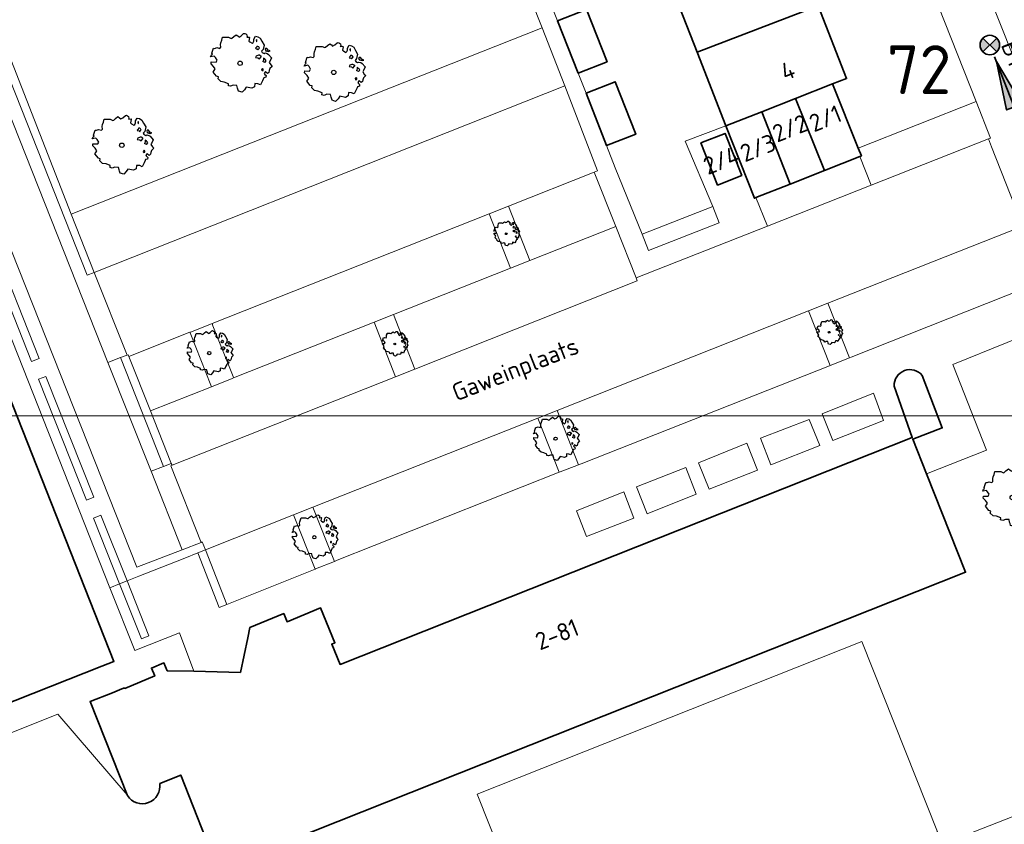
# Model space of a CAD drawing. Header units: metres. Extents: x 152391 to 157968, y 462336 to 467280.
# Tile 183 of 256: x 154786 to 154862, y 464513 to 464575. Entities that reach past the tile are written whole.
import ezdxf
from ezdxf.enums import TextEntityAlignment as Align

# ---------------------------------------------------------------- set-up
doc = ezdxf.new("R2010")
doc.units = ezdxf.units.M
doc.header["$LTSCALE"] = 0.75
doc.linetypes.add('RI-VWA_BETON', pattern=[19, 9, -5, 0, -5])
doc.layers.get('0').update_dxf_attribs({"lineweight": 25})
doc.layers.get('defpoints').update_dxf_attribs({"lineweight": 25})
for name, color, linetype, lineweight in [('B-GV-GR-BOOM-S', 252, 'Continuous', 25), ('B-WE-GR-BEPLANTING_CULTUUR_BODEMBEDEKKER-GV', 251, 'Continuous', 18), ('B-WE-GR-BEPLANTING_CULTUUR_VASTE PLANTENVAK-GV', 251, 'Continuous', 18), ('B-WE-GR-GROENVOORZIENING-GV', 251, 'Continuous', 18), ('B-WE-GR-HAAG-GV', 251, 'Continuous', 13), ('B-WE-OG-BEBOUWING-GV', 6, 'Continuous', 35), ('B-WE-OG-BEBOUWING-T18', 1, 'Continuous', 18), ('B-WE-OG-TERREIN_CULTUURSCHEIDING-GV', 251, 'Continuous', 18), ('B-WE-OG-TOPOGRAFIE-T18', 1, 'Continuous', 18), ('B-WE-VH-VERHARDING_BEDRIJFSVLOERPLAAT-GV', 251, 'Continuous', 18), ('B-WE-VH-VERHARDING_BETONSTRAATSTEEN-GV', 251, 'Continuous', 18), ('B-WE-VH-VERHARDING_TEGEL-GV', 251, 'Continuous', 18), ('N-OI-RI-T50', 130, 'Continuous', 50), ('N-OI-RI-VWA_STROOMRICHTING-S @ 0.75', 36, 'Continuous', 35), ('N-OI-RI-VWA_TRANSPORTLEIDING_BETON_250-G', 36, 'RI-VWA_BETON', 35)]:
    doc.layers.add(name, color=color, linetype=linetype, lineweight=lineweight)
doc.layers.add('N-OI-RI-VRIJVERVAL_HULPSTUK-S', color=210, linetype='Continuous', lineweight=35, plot=False)
doc.layers.add('X-XX-AL-TEKENBLAD_HULPLIJN-G', color=7, linetype='Continuous', lineweight=18, plot=False)
doc.styles.add('NLCS-ISO', font='isocpeur.ttf')
doc.styles.add('NLCS-ISO-M750-T18', font='NLCS-ISO.ttf', dxfattribs={"height": 1.35})
doc.styles.add('NLCS-ISO-M750-T50', font='NLCS-ISO.ttf', dxfattribs={"height": 3.75})

# ---------------------------------------------------------------- blocks, each defined once
blk = doc.blocks.new('*U150')
at = {"ltscale": 0.1}
blk.add_hatch(color=256, dxfattribs=at).paths.add_polyline_path([(-2.5, 0), (2.5, -0.83), (2.5, 0.83)])
at = {"ltscale": 0.1, "flags": 128}
blk.add_lwpolyline([(-2.5, 0), (2.5, -0.83), (2.5, 0.83)], close=True, dxfattribs=at)
at = {"ltscale": 0.1, "style": 'NLCS-ISO'}
for tag, p in [('BOBL', (-15.78, 0)), ('MAT', (-1, 0.5))]:
    blk.add_attdef(tag, text='', height=1.8, dxfattribs=at).set_placement(p, align=Align.BOTTOM_RIGHT)
for tag, p in [('DIA', (1, 0.5)), ('BOBR', (14.83, 0))]:
    blk.add_attdef(tag, text='', height=1.8, dxfattribs=at).set_placement(p, align=Align.BOTTOM_LEFT)
at = {"layer": 'defpoints', "ltscale": 0.1, "style": 'NLCS-ISO', "flags": 1}
blk.add_attdef('JVA', text='', height=1.8, dxfattribs=at).set_placement((0, -1), align=Align.TOP_CENTER)
blk = doc.blocks.new('SRI-HULP')
h = blk.add_hatch(color=256)
h.dxf.hatch_style = 1
h.paths.add_polyline_path([(-0.71, 0.71, 0.198912), (-1, 0, 0.198912), (-0.71, -0.71), (0, 0)])
h = blk.add_hatch(color=256)
h.dxf.hatch_style = 1
h.paths.add_polyline_path([(1, 0, 0.198912), (0.71, 0.71), (0, 0), (0.71, -0.71, 0.198912)])
for p, q in [((-0.71, 0.71), (0.71, -0.71)), ((-0.71, -0.71), (0.71, 0.71))]:
    blk.add_line(p, q)
blk.add_circle((0, 0), 1)
blk = doc.blocks.new('SGR-BOOM_0_10')
at = {"linetype": 'Continuous'}
for p, q in [((-0.591, 0.751), (-0.572, 0.843)), ((-0.572, 0.843), (-0.375, 0.843)), ((-0.375, 0.843), (-0.29, 0.806)), ((-0.29, 0.806), (-0.264, 0.815)), ((-0.264, 0.815), (-0.205, 0.871)), ((-0.205, 0.871), (-0.127, 0.926)), ((-0.127, 0.926), (-0.075, 0.889)), ((-0.075, 0.889), (-0.035, 0.852)), ((-0.035, 0.852), (0.037, 0.889)), ((0.037, 0.889), (0.115, 0.963)), ((0.115, 0.963), (0.148, 0.973)), ((0.148, 0.973), (0.187, 0.954)), ((0.187, 0.954), (0.22, 0.926)), ((0.226, 0.862), (0.213, 0.843)), ((0.213, 0.843), (0.298, 0.852)), ((0.22, 0.926), (0.226, 0.862)), ((0.305, 0.834), (0.285, 0.723)), ((0.298, 0.852), (0.305, 0.834)), ((0.442, 0.788), (0.501, 0.88)), ((0.449, 0.723), (0.442, 0.788)), ((0.501, 0.88), (0.573, 0.862)), ((0.547, 0.769), (0.521, 0.751)), ((0.54, 0.714), (0.547, 0.769)), ((0.573, 0.862), (0.652, 0.815)), ((0.652, 0.815), (0.704, 0.714)), ((-0.958, 0.206), (-0.932, 0.27)), ((-0.84, 0.233), (-0.958, 0.206)), ((-0.945, -0.016), (-0.938, 0.049)), ((-0.938, 0.049), (-0.781, 0.039)), ((-0.932, 0.27), (-0.899, 0.298)), ((-0.918, 0.326), (-0.86, 0.492)), ((-0.899, 0.298), (-0.918, 0.326)), ((-0.86, 0.492), (-0.82, 0.483)), ((-0.801, 0.187), (-0.84, 0.233)), ((-0.82, 0.483), (-0.755, 0.511)), ((-0.748, 0.104), (-0.801, 0.187)), ((-0.781, 0.039), (-0.748, 0.104)), ((-0.755, 0.511), (-0.663, 0.483)), ((-0.663, 0.483), (-0.631, 0.52)), ((-0.637, 0.612), (-0.624, 0.668)), ((-0.631, 0.52), (-0.637, 0.612)), ((-0.624, 0.668), (-0.591, 0.751)), ((0.285, 0.723), (0.318, 0.695)), ((0.318, 0.695), (0.39, 0.649)), ((0.39, 0.649), (0.423, 0.677)), ((0.423, 0.677), (0.449, 0.723)), ((0.527, 0.511), (0.501, 0.492)), ((0.501, 0.492), (0.521, 0.464)), ((0.521, 0.233), (0.501, 0.187)), ((0.501, 0.187), (0.58, 0.178)), ((0.521, 0.751), (0.534, 0.705)), ((0.521, 0.464), (0.553, 0.474)), ((0.593, 0.261), (0.521, 0.233)), ((0.547, 0.547), (0.527, 0.511)), ((0.534, 0.705), (0.54, 0.695)), ((0.58, 0.547), (0.547, 0.547)), ((0.553, 0.474), (0.58, 0.437)), ((0.606, 0.529), (0.58, 0.547)), ((0.58, 0.437), (0.606, 0.474)), ((0.58, 0.178), (0.625, 0.141)), ((0.625, 0.261), (0.593, 0.261)), ((0.632, 0.492), (0.606, 0.529)), ((0.606, 0.474), (0.632, 0.492)), ((0.684, 0.224), (0.625, 0.261)), ((0.625, 0.141), (0.678, 0.206)), ((0.678, 0.206), (0.697, 0.233)), ((0.743, 0.446), (0.691, 0.39)), ((0.691, 0.39), (0.717, 0.353)), ((0.704, 0.714), (0.776, 0.594)), ((0.717, 0.353), (0.776, 0.316)), ((0.756, 0.104), (0.737, 0.058)), ((0.806, 0.027), (0.737, 0.058)), ((0.776, 0.594), (0.743, 0.446)), ((0.763, 0.169), (0.756, 0.132)), ((0.756, 0.132), (0.756, 0.104)), ((0.802, 0.132), (0.763, 0.169)), ((0.776, 0.316), (0.809, 0.335)), ((0.828, 0.113), (0.802, 0.132)), ((0.806, 0.027), (0.848, 0.076)), ((0.828, 0.483), (0.809, 0.455)), ((0.809, 0.455), (0.822, 0.418)), ((0.809, 0.335), (0.881, 0.316)), ((0.822, 0.418), (0.861, 0.39)), ((0.867, 0.483), (0.828, 0.483)), ((0.848, 0.076), (0.828, 0.113)), ((0.861, 0.409), (0.92, 0.381)), ((0.861, 0.39), (0.867, 0.409)), ((0.913, 0.427), (0.867, 0.483)), ((0.881, 0.316), (0.92, 0.289)), ((0.972, 0.4), (0.913, 0.427)), ((0.92, 0.381), (0.972, 0.4)), ((0.92, 0.289), (1.018, 0.178)), ((0.966, 0.058), (0.939, 0.021)), ((0.939, 0.021), (0.992, -0.053)), ((1.018, 0.178), (0.966, 0.058)), ((-0.866, -0.099), (-0.945, -0.016)), ((-0.873, -0.284), (-0.84, -0.238)), ((-0.761, -0.423), (-0.873, -0.284)), ((-0.807, -0.182), (-0.866, -0.099)), ((-0.84, -0.238), (-0.807, -0.182)), ((-0.703, -0.441), (-0.761, -0.423)), ((-0.716, -0.506), (-0.703, -0.441)), ((-0.624, -0.589), (-0.716, -0.506)), ((-0.513, -0.608), (-0.624, -0.589)), ((-0.375, -0.663), (-0.513, -0.608)), ((-0.382, -0.728), (-0.375, -0.663)), ((-0.31, -0.746), (-0.382, -0.728)), ((-0.225, -0.709), (-0.31, -0.746)), ((-0.107, -0.718), (-0.225, -0.709)), ((-0.088, -0.802), (-0.107, -0.718)), ((0.475, -0.654), (0.468, -0.765)), ((0.58, -0.663), (0.475, -0.654)), ((0.665, -0.7), (0.58, -0.663)), ((0.724, -0.571), (0.665, -0.7)), ((0.724, -0.164), (0.697, -0.201)), ((0.697, -0.201), (0.704, -0.238)), ((0.71, -0.238), (0.75, -0.229)), ((0.75, -0.192), (0.724, -0.164)), ((0.763, -0.497), (0.724, -0.571)), ((0.75, -0.229), (0.75, -0.192)), ((0.769, -0.469), (0.763, -0.497)), ((0.835, -0.45), (0.769, -0.469)), ((0.822, -0.266), (0.782, -0.33)), ((0.782, -0.33), (0.802, -0.358)), ((0.802, -0.358), (0.841, -0.395)), ((0.887, -0.33), (0.822, -0.266)), ((0.841, -0.395), (0.835, -0.45)), ((0.933, -0.293), (0.887, -0.33)), ((0.946, -0.238), (0.933, -0.293)), ((0.966, -0.173), (0.946, -0.238)), ((1.038, -0.099), (0.966, -0.173)), ((0.992, -0.053), (1.038, -0.099)), ((-0.075, -0.839), (-0.088, -0.802)), ((-0.055, -0.903), (-0.075, -0.839)), ((0.063, -0.94), (-0.055, -0.903)), ((0.141, -0.857), (0.063, -0.94)), ((0.2, -0.774), (0.141, -0.857)), ((0.383, -0.811), (0.2, -0.774)), ((0.468, -0.765), (0.383, -0.811))]:
    blk.add_line(p, q, dxfattribs=at)
blk.add_circle((0, 0), 0.0711, dxfattribs=at)
blk = doc.blocks.new('SGR-BOOM_21_30')
at = {"linetype": 'Continuous'}
for p, q in [((-0.47, 1.45), (-0.365, 1.548)), ((-0.365, 1.548), (-0.226, 1.647)), ((-0.226, 1.647), (-0.133, 1.581)), ((-0.133, 1.581), (-0.063, 1.515)), ((-0.063, 1.515), (0.065, 1.581)), ((0.065, 1.581), (0.205, 1.712)), ((0.205, 1.712), (0.263, 1.729)), ((0.263, 1.729), (0.333, 1.696)), ((0.333, 1.696), (0.391, 1.647)), ((0.402, 1.532), (0.379, 1.499)), ((0.379, 1.499), (0.53, 1.515)), ((0.391, 1.647), (0.402, 1.532)), ((0.53, 1.515), (0.542, 1.483)), ((0.786, 1.4), (0.891, 1.565)), ((0.891, 1.565), (1.019, 1.532)), ((1.019, 1.532), (1.158, 1.45)), ((-1.633, 0.579), (-1.528, 0.875)), ((-1.528, 0.875), (-1.458, 0.858)), ((-1.458, 0.858), (-1.342, 0.908)), ((-1.342, 0.908), (-1.179, 0.858)), ((-1.179, 0.858), (-1.121, 0.924)), ((-1.133, 1.088), (-1.109, 1.187)), ((-1.121, 0.924), (-1.133, 1.088)), ((-1.109, 1.187), (-1.051, 1.335)), ((-1.051, 1.335), (-1.016, 1.499)), ((-1.016, 1.499), (-0.668, 1.499)), ((-0.668, 1.499), (-0.516, 1.433)), ((-0.516, 1.433), (-0.47, 1.45)), ((0.542, 1.483), (0.507, 1.285)), ((0.507, 1.285), (0.565, 1.236)), ((0.565, 1.236), (0.693, 1.154)), ((0.693, 1.154), (0.751, 1.203)), ((0.751, 1.203), (0.798, 1.285)), ((0.798, 1.285), (0.786, 1.4)), ((0.937, 0.908), (0.891, 0.875)), ((0.891, 0.875), (0.926, 0.825)), ((0.972, 1.368), (0.926, 1.335)), ((0.926, 1.335), (0.949, 1.253)), ((0.926, 0.825), (0.984, 0.842)), ((0.972, 0.973), (0.937, 0.908)), ((0.949, 1.253), (0.961, 1.236)), ((0.961, 1.269), (0.972, 1.368)), ((1.03, 0.973), (0.972, 0.973)), ((0.984, 0.842), (1.03, 0.776)), ((1.077, 0.94), (1.03, 0.973)), ((1.03, 0.776), (1.077, 0.842)), ((1.124, 0.875), (1.077, 0.94)), ((1.077, 0.842), (1.124, 0.875)), ((1.158, 1.45), (1.251, 1.269)), ((1.321, 0.793), (1.228, 0.694)), ((1.251, 1.269), (1.379, 1.055)), ((1.379, 1.055), (1.321, 0.793)), ((1.472, 0.858), (1.438, 0.809)), ((1.438, 0.809), (1.461, 0.743)), ((1.542, 0.858), (1.472, 0.858)), ((1.624, 0.76), (1.542, 0.858)), ((1.728, 0.71), (1.624, 0.76)), ((-1.703, 0.365), (-1.656, 0.48)), ((-1.493, 0.415), (-1.703, 0.365)), ((-1.679, -0.029), (-1.668, 0.086)), ((-1.668, 0.086), (-1.389, 0.07)), ((-1.656, 0.48), (-1.598, 0.53)), ((-1.598, 0.53), (-1.633, 0.579)), ((-1.423, 0.333), (-1.493, 0.415)), ((-1.33, 0.185), (-1.423, 0.333)), ((-1.389, 0.07), (-1.33, 0.185)), ((0.926, 0.415), (0.891, 0.333)), ((0.891, 0.333), (1.03, 0.316)), ((1.054, 0.464), (0.926, 0.415)), ((1.03, 0.316), (1.112, 0.251)), ((1.112, 0.464), (1.054, 0.464)), ((1.217, 0.398), (1.112, 0.464)), ((1.112, 0.251), (1.205, 0.365)), ((1.205, 0.365), (1.24, 0.415)), ((1.228, 0.694), (1.275, 0.628)), ((1.275, 0.628), (1.379, 0.563)), ((1.344, 0.185), (1.31, 0.103)), ((1.434, 0.049), (1.31, 0.103)), ((1.356, 0.3), (1.344, 0.234)), ((1.344, 0.234), (1.344, 0.185)), ((1.426, 0.234), (1.356, 0.3)), ((1.379, 0.563), (1.438, 0.595)), ((1.472, 0.201), (1.426, 0.234)), ((1.434, 0.049), (1.507, 0.136)), ((1.438, 0.595), (1.565, 0.563)), ((1.461, 0.743), (1.531, 0.694)), ((1.507, 0.136), (1.472, 0.201)), ((1.531, 0.727), (1.635, 0.678)), ((1.531, 0.694), (1.542, 0.727)), ((1.565, 0.563), (1.635, 0.513)), ((1.635, 0.678), (1.728, 0.71)), ((1.635, 0.513), (1.81, 0.316)), ((1.717, 0.103), (1.67, 0.037)), ((1.67, 0.037), (1.763, -0.094)), ((1.81, 0.316), (1.717, 0.103)), ((-1.54, -0.177), (-1.679, -0.029)), ((-1.551, -0.505), (-1.493, -0.423)), ((-1.354, -0.752), (-1.551, -0.505)), ((-1.435, -0.324), (-1.54, -0.177)), ((-1.493, -0.423), (-1.435, -0.324)), ((-1.249, -0.784), (-1.354, -0.752)), ((1.286, -0.292), (1.24, -0.357)), ((1.24, -0.357), (1.251, -0.423)), ((1.263, -0.423), (1.333, -0.407)), ((1.333, -0.341), (1.286, -0.292)), ((1.333, -0.407), (1.333, -0.341)), ((1.461, -0.472), (1.391, -0.587)), ((1.391, -0.587), (1.426, -0.637)), ((1.426, -0.637), (1.496, -0.702)), ((1.577, -0.587), (1.461, -0.472)), ((1.496, -0.702), (1.484, -0.801)), ((1.658, -0.522), (1.577, -0.587)), ((1.682, -0.423), (1.658, -0.522)), ((1.717, -0.308), (1.682, -0.423)), ((1.845, -0.177), (1.717, -0.308)), ((1.763, -0.094), (1.845, -0.177)), ((-1.272, -0.899), (-1.249, -0.784)), ((-1.109, -1.047), (-1.272, -0.899)), ((-0.912, -1.08), (-1.109, -1.047)), ((-0.668, -1.179), (-0.912, -1.08)), ((-0.679, -1.294), (-0.668, -1.179)), ((-0.551, -1.326), (-0.679, -1.294)), ((-0.4, -1.261), (-0.551, -1.326)), ((-0.191, -1.277), (-0.4, -1.261)), ((-0.156, -1.425), (-0.191, -1.277)), ((-0.133, -1.491), (-0.156, -1.425)), ((-0.098, -1.606), (-0.133, -1.491)), ((0.356, -1.376), (0.251, -1.524)), ((0.682, -1.441), (0.356, -1.376)), ((0.833, -1.359), (0.682, -1.441)), ((0.844, -1.162), (0.833, -1.359)), ((1.03, -1.179), (0.844, -1.162)), ((1.182, -1.244), (1.03, -1.179)), ((1.286, -1.014), (1.182, -1.244)), ((1.356, -0.883), (1.286, -1.014)), ((1.368, -0.834), (1.356, -0.883)), ((1.484, -0.801), (1.368, -0.834)), ((0.112, -1.671), (-0.098, -1.606)), ((0.251, -1.524), (0.112, -1.671))]:
    blk.add_line(p, q, dxfattribs=at)
blk.add_circle((0, 0), 0.126, dxfattribs=at)
blk = doc.blocks.new('SGR-BOOM_31_50')
at = {"linetype": 'Continuous'}
for p, q in [((0.087, 2.108), (0.273, 2.283)), ((0.273, 2.283), (0.351, 2.305)), ((0.351, 2.305), (0.444, 2.261)), ((-1.51, 1.451), (-1.479, 1.582)), ((-1.479, 1.582), (-1.402, 1.78)), ((-1.402, 1.78), (-1.355, 1.999)), ((-1.355, 1.999), (-0.89, 1.999)), ((-0.89, 1.999), (-0.688, 1.911)), ((-0.688, 1.911), (-0.626, 1.933)), ((-0.626, 1.933), (-0.487, 2.064)), ((-0.487, 2.064), (-0.301, 2.196)), ((-0.301, 2.196), (-0.177, 2.108)), ((-0.177, 2.108), (-0.084, 2.02)), ((-0.084, 2.02), (0.087, 2.108)), ((0.444, 2.261), (0.521, 2.196)), ((0.537, 2.042), (0.506, 1.999)), ((0.506, 1.999), (0.707, 2.02)), ((0.521, 2.196), (0.537, 2.042)), ((0.723, 1.977), (0.676, 1.714)), ((0.676, 1.714), (0.754, 1.648)), ((0.707, 2.02), (0.723, 1.977)), ((0.754, 1.648), (0.924, 1.539)), ((0.924, 1.539), (1.002, 1.604)), ((1.002, 1.604), (1.064, 1.714)), ((1.048, 1.867), (1.188, 2.086)), ((1.064, 1.714), (1.048, 1.867)), ((1.188, 2.086), (1.358, 2.042)), ((1.296, 1.823), (1.234, 1.78)), ((1.234, 1.78), (1.265, 1.67)), ((1.265, 1.67), (1.281, 1.648)), ((1.281, 1.692), (1.296, 1.823)), ((1.358, 2.042), (1.545, 1.933)), ((1.545, 1.933), (1.669, 1.692)), ((1.669, 1.692), (1.839, 1.407)), ((-2.177, 0.772), (-2.038, 1.166)), ((-2.131, 0.706), (-2.177, 0.772)), ((-2.038, 1.166), (-1.944, 1.144)), ((-1.944, 1.144), (-1.789, 1.21)), ((-1.789, 1.21), (-1.572, 1.144)), ((-1.572, 1.144), (-1.495, 1.232)), ((-1.495, 1.232), (-1.51, 1.451)), ((1.25, 1.21), (1.188, 1.166)), ((1.188, 1.166), (1.234, 1.101)), ((1.234, 1.101), (1.312, 1.122)), ((1.296, 1.298), (1.25, 1.21)), ((1.374, 1.298), (1.296, 1.298)), ((1.312, 1.122), (1.374, 1.035)), ((1.436, 1.254), (1.374, 1.298)), ((1.374, 1.035), (1.436, 1.122)), ((1.498, 1.166), (1.436, 1.254)), ((1.436, 1.122), (1.498, 1.166)), ((1.762, 1.057), (1.638, 0.925)), ((1.638, 0.925), (1.7, 0.838)), ((1.7, 0.838), (1.839, 0.75)), ((1.839, 1.407), (1.762, 1.057)), ((1.839, 0.75), (1.917, 0.794)), ((1.963, 1.144), (1.917, 1.079)), ((1.917, 1.079), (1.948, 0.991)), ((1.917, 0.794), (2.087, 0.75)), ((1.948, 0.991), (2.041, 0.925)), ((2.056, 1.144), (1.963, 1.144)), ((2.041, 0.969), (2.18, 0.903)), ((2.041, 0.925), (2.056, 0.969)), ((2.165, 1.013), (2.056, 1.144)), ((2.304, 0.947), (2.165, 1.013)), ((2.18, 0.903), (2.304, 0.947)), ((-2.27, 0.487), (-2.208, 0.641)), ((-1.991, 0.553), (-2.27, 0.487)), ((-2.239, -0.038), (-2.224, 0.115)), ((-2.224, 0.115), (-1.851, 0.093)), ((-2.208, 0.641), (-2.131, 0.706)), ((-1.898, 0.444), (-1.991, 0.553)), ((-1.774, 0.246), (-1.898, 0.444)), ((-1.851, 0.093), (-1.774, 0.246)), ((1.234, 0.553), (1.188, 0.444)), ((1.188, 0.444), (1.374, 0.422)), ((1.405, 0.619), (1.234, 0.553)), ((1.374, 0.422), (1.483, 0.334)), ((1.483, 0.619), (1.405, 0.619)), ((1.622, 0.531), (1.483, 0.619)), ((1.483, 0.334), (1.607, 0.487)), ((1.607, 0.487), (1.653, 0.553)), ((1.793, 0.246), (1.746, 0.137)), ((1.911, 0.065), (1.746, 0.137)), ((1.808, 0.4), (1.793, 0.312)), ((1.793, 0.312), (1.793, 0.246)), ((1.901, 0.312), (1.808, 0.4)), ((1.963, 0.268), (1.901, 0.312)), ((1.911, 0.065), (2.01, 0.181)), ((2.01, 0.181), (1.963, 0.268)), ((2.087, 0.75), (2.18, 0.684)), ((2.18, 0.684), (2.413, 0.422)), ((2.289, 0.137), (2.227, 0.049)), ((2.227, 0.049), (2.351, -0.126)), ((2.413, 0.422), (2.289, 0.137)), ((-2.053, -0.235), (-2.239, -0.038)), ((-2.069, -0.673), (-1.991, -0.564)), ((-1.805, -1.002), (-2.069, -0.673)), ((-1.913, -0.433), (-2.053, -0.235)), ((-1.991, -0.564), (-1.913, -0.433)), ((1.715, -0.389), (1.653, -0.476)), ((1.653, -0.476), (1.669, -0.564)), ((1.684, -0.564), (1.777, -0.542)), ((1.777, -0.454), (1.715, -0.389)), ((1.777, -0.542), (1.777, -0.454)), ((1.948, -0.63), (1.855, -0.783)), ((2.103, -0.783), (1.948, -0.63)), ((2.211, -0.695), (2.103, -0.783)), ((2.242, -0.564), (2.211, -0.695)), ((2.289, -0.411), (2.242, -0.564)), ((2.459, -0.235), (2.289, -0.411)), ((2.351, -0.126), (2.459, -0.235)), ((-1.665, -1.046), (-1.805, -1.002)), ((-1.696, -1.199), (-1.665, -1.046)), ((-1.479, -1.396), (-1.696, -1.199)), ((-1.216, -1.44), (-1.479, -1.396)), ((-0.89, -1.571), (-1.216, -1.44)), ((1.715, -1.352), (1.576, -1.659)), ((1.808, -1.177), (1.715, -1.352)), ((1.824, -1.112), (1.808, -1.177)), ((1.979, -1.068), (1.824, -1.112)), ((1.855, -0.783), (1.901, -0.849)), ((1.901, -0.849), (1.994, -0.936)), ((1.994, -0.936), (1.979, -1.068)), ((-0.906, -1.725), (-0.89, -1.571)), ((-0.735, -1.769), (-0.906, -1.725)), ((-0.533, -1.681), (-0.735, -1.769)), ((-0.254, -1.703), (-0.533, -1.681)), ((-0.208, -1.9), (-0.254, -1.703)), ((-0.177, -1.988), (-0.208, -1.9)), ((-0.13, -2.141), (-0.177, -1.988)), ((0.149, -2.229), (-0.13, -2.141)), ((0.335, -2.031), (0.149, -2.229)), ((0.475, -1.834), (0.335, -2.031)), ((0.909, -1.922), (0.475, -1.834)), ((1.11, -1.812), (0.909, -1.922)), ((1.126, -1.55), (1.11, -1.812)), ((1.374, -1.571), (1.126, -1.55)), ((1.576, -1.659), (1.374, -1.571))]:
    blk.add_line(p, q, dxfattribs=at)
blk.add_circle((0, 0), 0.169, dxfattribs=at)

msp = doc.modelspace()

# ---------------------------------------------------------------- linework, layer by layer
at = {"layer": 'B-WE-GR-BEPLANTING_CULTUUR_BODEMBEDEKKER-GV'}
for points in [[(154825.594, 464556.331), (154823.939, 464560.516), (154822.451, 464559.927), (154824.106, 464555.742)], [(154850.17, 464548.842), (154848.508, 464553.043), (154847.021, 464552.454), (154848.679, 464548.262)], [(154815.089, 464552.168), (154813.601, 464551.578), (154815.256, 464547.394), (154816.743, 464547.983)], [(154801.054, 464546.733), (154801.093, 464546.621), (154801.144, 464546.641), (154802.631, 464547.231), (154802.801, 464547.298), (154802.761, 464547.414), (154801.207, 464551.313), (154801.147, 464551.483), (154800.976, 464551.415), (154799.489, 464550.826), (154799.441, 464550.807), (154799.499, 464550.632)], [(154829.331, 464540.626), (154827.684, 464544.79), (154826.197, 464544.2), (154827.843, 464540.038), (154827.917, 464540.067)], [(154810.549, 464533.191), (154808.905, 464537.347), (154807.418, 464536.758), (154809.062, 464532.602), (154809.089, 464532.613)]]:
    msp.add_lwpolyline(points, close=True, dxfattribs=at)
at = {"layer": 'B-WE-GR-BEPLANTING_CULTUUR_VASTE PLANTENVAK-GV'}
for points in [[(154839.652, 464560.48), (154834.223, 464558.369), (154834.708, 464557.11), (154840.15, 464559.236)], [(154843.327, 464542.668), (154844.134, 464540.612), (154847.9, 464542.094), (154847.075, 464544.114)], [(154837.585, 464540.403), (154833.8, 464538.917), (154834.608, 464536.839), (154838.378, 464538.35)]]:
    msp.add_lwpolyline(points, close=True, dxfattribs=at)
at = {"layer": 'B-WE-GR-GROENVOORZIENING-GV'}
for points in [[(154852.027, 464546.122), (154848.062, 464544.546), (154848.888, 464542.489), (154852.78, 464544.024)], [(154842.282, 464542.269), (154838.556, 464540.768), (154839.37, 464538.734), (154843.101, 464540.195)], [(154829.175, 464537.089), (154829.943, 464535.112), (154833.598, 464536.513), (154832.828, 464538.54)]]:
    msp.add_lwpolyline(points, close=True, dxfattribs=at)
at = {"layer": 'B-WE-GR-HAAG-GV'}
for points in [[(154852.027, 464546.122), (154848.062, 464544.546), (154848.888, 464542.489), (154852.78, 464544.024)], [(154842.282, 464542.269), (154838.556, 464540.768), (154839.37, 464538.734), (154843.101, 464540.195)], [(154829.175, 464537.089), (154829.943, 464535.112), (154833.598, 464536.513), (154832.828, 464538.54)]]:
    msp.add_lwpolyline(points, close=True, dxfattribs=at)
at = {"layer": 'B-WE-OG-BEBOUWING-GV'}
for points in [[(154836.246, 464578.009), (154838.451, 464572.356), (154847.767, 464575.931), (154845.57, 464581.558)], [(154838.451, 464572.356), (154840.658, 464566.698), (154843.421, 464567.779), (154846.031, 464568.8), (154848.869, 464569.914), (154849.955, 464570.327), (154847.767, 464575.931)], [(154829.297, 464570.741), (154831.53, 464571.621), (154829.945, 464575.64), (154827.712, 464574.76)], [(154783.369, 464521.45), (154792.662, 464525.124), (154793.592, 464525.492), (154774.709, 464573.243), (154764.486, 464569.2)], [(154829.907, 464569.195), (154831.492, 464565.176), (154833.728, 464566.046), (154832.139, 464570.075)], [(154848.251, 464563.25), (154850.982, 464564.327), (154851.093, 464564.371), (154850.851, 464564.973), (154848.869, 464569.914), (154846.031, 464568.8)], [(154843.421, 464567.779), (154845.619, 464562.213), (154848.251, 464563.25), (154846.031, 464568.8)], [(154845.619, 464562.213), (154843.421, 464567.779), (154840.658, 464566.698), (154842.86, 464561.124), (154842.978, 464561.171)], [(154841.888, 464562.857), (154840.606, 464566.107), (154838.748, 464565.374), (154840.03, 464562.127)]]:
    msp.add_lwpolyline(points, close=True, dxfattribs=at)
for points in [[(154855.777, 464547.487, 0.717993), (154853.607, 464546.671)], [(154794.642, 464515.172, 0.815826), (154797.113, 464516.11)]]:
    msp.add_lwpolyline(points, format="xyb", dxfattribs=at)
for points in [[(154797.113, 464516.11), (154798.728, 464516.751), (154801.598, 464509.523), (154859.109, 464532.356), (154856.107, 464539.917), (154855.044, 464542.596), (154857.303, 464543.452), (154855.777, 464547.487)], [(154853.607, 464546.671), (154855, 464542.708), (154810.989, 464525.265), (154810.344, 464526.828), (154810.594, 464526.931), (154809.489, 464529.612), (154806.909, 464528.549), (154806.65, 464529.177), (154804.052, 464528.106), (154803.886, 464527.313), (154803.325, 464524.648), (154799.743, 464524.733), (154797.69, 464524.781), (154797.442, 464525.382), (154796.48, 464524.985), (154796.732, 464524.375), (154794.421, 464523.422), (154794.405, 464523.459), (154794.21, 464523.38), (154793.471, 464523.085), (154791.757, 464522.4), (154794.618, 464515.233), (154794.642, 464515.172)]]:
    msp.add_lwpolyline(points, dxfattribs=at)
at = {"layer": 'B-WE-OG-TERREIN_CULTUURSCHEIDING-GV'}
for points in [[(154777.566, 464592.64), (154777.716, 464592.219), (154778.218, 464590.809), (154790.316, 464559.883), (154826.531, 464574.237), (154812.338, 464609.958), (154781.041, 464597.643)], [(154878.961, 464519.935), (154866.493, 464551.714), (154858.112, 464548.338), (154860.721, 464541.73), (154856.107, 464539.917), (154859.109, 464532.356), (154801.598, 464509.523), (154798.728, 464516.751), (154797.113, 464516.11)], [(154794.642, 464515.172), (154794.618, 464515.233), (154789.289, 464521.425), (154782.504, 464518.744), (154779.526, 464517.567), (154781.922, 464511.632), (154783.73, 464512.362), (154785.527, 464507.911), (154783.719, 464507.181), (154789.189, 464493.631)], [(154791.885, 464491.757), (154820.048, 464496.657), (154829.33, 464500.467), (154878.961, 464519.935)]]:
    msp.add_lwpolyline(points, dxfattribs=at)
for points in [[(154851.132, 464527.037), (154856.952, 464512.376), (154828.958, 464501.395), (154827.329, 464500.727), (154821.547, 464515.291)], [(154851.132, 464527.037), (154821.547, 464515.291), (154827.329, 464500.727), (154828.958, 464501.395), (154856.952, 464512.376)]]:
    msp.add_lwpolyline(points, close=True, dxfattribs=at)
msp.add_lwpolyline([(154797.113, 464516.11, -0.815826), (154794.642, 464515.172)], format="xyb", dxfattribs=at)
at = {"layer": 'B-WE-VH-VERHARDING_BEDRIJFSVLOERPLAAT-GV'}
msp.add_lwpolyline([(154777.528, 464590.588), (154791.523, 464555.198), (154792.081, 464555.419), (154790.316, 464559.883), (154778.218, 464590.809)], close=True, dxfattribs=at)
at = {"layer": 'B-WE-VH-VERHARDING_BETONSTRAATSTEEN-GV'}
for points in [[(154798.839, 464534.075), (154796.448, 464540.116), (154793.137, 464548.481), (154776.596, 464590.226), (154773.059, 464588.85), (154783.53, 464562.508), (154795.344, 464532.742)], [(154828.265, 464569.761), (154826.531, 464574.237), (154790.316, 464559.883), (154792.081, 464555.419)], [(154794.738, 464548.943), (154799.441, 464550.807), (154799.489, 464550.826), (154800.976, 464551.415), (154801.147, 464551.483), (154822.451, 464559.927), (154823.939, 464560.516), (154830.546, 464563.135), (154830.794, 464563.233), (154828.265, 464569.761), (154792.081, 464555.419), (154794.599, 464549.052), (154794.682, 464549.084), (154794.736, 464548.948)], [(154800.295, 464534.649), (154800.387, 464534.685), (154800.631, 464534.068), (154807.418, 464536.758), (154808.905, 464537.347), (154826.197, 464544.2), (154827.684, 464544.79), (154847.021, 464552.454), (154848.508, 464553.043), (154863.5, 464558.985), (154863.308, 464559.473), (154861.102, 464565.065), (154860.873, 464565.679), (154851.853, 464562.137), (154843.866, 464558.983), (154833.765, 464554.989), (154833.854, 464554.765), (154816.743, 464547.983), (154815.256, 464547.394), (154798.066, 464540.58), (154797.964, 464540.54)], [(154850.982, 464564.327), (154848.251, 464563.25), (154845.619, 464562.213), (154842.978, 464561.171), (154843.866, 464558.983), (154851.853, 464562.137)], [(154823.939, 464560.516), (154825.594, 464556.331), (154832.2, 464558.95), (154830.546, 464563.135)], [(154801.207, 464551.313), (154802.761, 464547.414), (154802.801, 464547.298), (154813.601, 464551.578), (154815.089, 464552.168), (154824.106, 464555.742), (154822.451, 464559.927), (154801.147, 464551.483)], [(154815.089, 464552.168), (154816.743, 464547.983), (154833.854, 464554.765), (154833.765, 464554.989), (154832.2, 464558.95), (154825.594, 464556.331), (154824.106, 464555.742)], [(154848.508, 464553.043), (154850.17, 464548.842), (154850.291, 464548.889), (154865.166, 464554.793), (154863.556, 464558.843), (154863.5, 464558.985)], [(154827.684, 464544.79), (154829.331, 464540.626), (154829.523, 464540.702), (154848.624, 464548.241), (154848.679, 464548.262), (154847.021, 464552.454)], [(154798.007, 464540.724), (154798.066, 464540.58), (154815.256, 464547.394), (154813.601, 464551.578), (154802.801, 464547.298), (154802.631, 464547.231), (154801.144, 464546.641), (154801.093, 464546.621), (154796.401, 464544.761), (154797.974, 464540.806)], [(154796.401, 464544.761), (154801.093, 464546.621), (154801.054, 464546.733), (154799.499, 464550.632), (154799.441, 464550.807), (154794.738, 464548.943)], [(154827.843, 464540.038), (154826.197, 464544.2), (154808.905, 464537.347), (154810.549, 464533.191), (154810.753, 464533.272)], [(154809.062, 464532.602), (154807.418, 464536.758), (154800.631, 464534.068), (154802.271, 464529.881)]]:
    msp.add_lwpolyline(points, close=True, dxfattribs=at)
at = {"layer": 'B-WE-VH-VERHARDING_TEGEL-GV'}
for points in [[(154866.493, 464551.714), (154878.961, 464519.935), (154880.928, 464520.69), (154882.847, 464521.429), (154874.337, 464543.028), (154873.614, 464544.776), (154857.252, 464585.93), (154845.255, 464616.504), (154843.097, 464622.106), (154841.341, 464621.405), (154839.331, 464620.608), (154859.928, 464568.551), (154861.025, 464565.739), (154860.873, 464565.679), (154861.102, 464565.065), (154863.308, 464559.473), (154863.5, 464558.985), (154863.556, 464558.843), (154865.166, 464554.793), (154865.272, 464554.847)], [(154777.528, 464590.588), (154776.596, 464590.226), (154793.137, 464548.481), (154794.088, 464548.858), (154794.599, 464549.052), (154792.081, 464555.419), (154791.523, 464555.198)], [(154798.839, 464534.075), (154795.344, 464532.742), (154783.53, 464562.508), (154773.059, 464588.85), (154773.054, 464588.848), (154771.391, 464588.202), (154776.209, 464576.16), (154773.921, 464575.288), (154774.348, 464574.18), (154777.141, 464575.281), (154778.256, 464572.454), (154777.136, 464571.992), (154793.288, 464531.157), (154794.031, 464531.451), (154792.012, 464536.525), (154792.59, 464536.753), (154794.609, 464531.68), (154795.519, 464532.041), (154799.051, 464533.441), (154800.046, 464533.836), (154800.631, 464534.068), (154800.387, 464534.685), (154800.295, 464534.649)], [(154859.928, 464568.551), (154850.851, 464564.973), (154851.093, 464564.371), (154850.982, 464564.327), (154851.853, 464562.137), (154860.873, 464565.679), (154861.025, 464565.739)], [(154841.888, 464562.857), (154840.03, 464562.127), (154838.748, 464565.374), (154840.606, 464566.107)], [(154784.155, 464558.087), (154787.832, 464548.79), (154787.247, 464548.563), (154783.571, 464557.86)], [(154784.155, 464558.087), (154783.571, 464557.86), (154787.247, 464548.563), (154787.832, 464548.79)], [(154797.412, 464540.498), (154796.505, 464542.767), (154794.088, 464548.858), (154793.137, 464548.481), (154796.448, 464540.116)], [(154788.368, 464547.417), (154787.8, 464547.199), (154791.483, 464537.903), (154792.05, 464538.121)], [(154788.368, 464547.417), (154792.05, 464538.121), (154791.483, 464537.903), (154787.8, 464547.199)], [(154852.027, 464546.122), (154852.78, 464544.024), (154848.888, 464542.489), (154848.062, 464544.546)], [(154843.327, 464542.668), (154847.075, 464544.114), (154847.9, 464542.094), (154844.134, 464540.612)], [(154842.282, 464542.269), (154843.101, 464540.195), (154839.37, 464538.734), (154838.556, 464540.768)], [(154797.412, 464540.498), (154796.448, 464540.116), (154798.839, 464534.075), (154800.295, 464534.649), (154797.964, 464540.54), (154798.066, 464540.58), (154798.007, 464540.724)], [(154837.585, 464540.403), (154838.378, 464538.35), (154834.608, 464536.839), (154833.8, 464538.917)], [(154829.175, 464537.089), (154832.828, 464538.54), (154833.598, 464536.513), (154829.943, 464535.112)], [(154794.031, 464531.451), (154794.609, 464531.68), (154792.59, 464536.753), (154792.012, 464536.525)], [(154794.609, 464531.68), (154794.031, 464531.451), (154795.707, 464527.241), (154796.285, 464527.468)]]:
    msp.add_lwpolyline(points, close=True, dxfattribs=at)
for points in [[(154812.338, 464609.958), (154826.531, 464574.237), (154828.265, 464569.761), (154830.794, 464563.233), (154830.546, 464563.135), (154832.2, 464558.95), (154833.765, 464554.989), (154843.866, 464558.983), (154842.978, 464561.171), (154842.86, 464561.124), (154840.658, 464566.698), (154837.533, 464565.518), (154839.652, 464560.48), (154840.15, 464559.236), (154834.708, 464557.11), (154834.223, 464558.369), (154832.16, 464563.458), (154831.492, 464565.176), (154829.907, 464569.195), (154829.297, 464570.741), (154827.712, 464574.76), (154827.106, 464576.298)], [(154855.777, 464547.487), (154857.303, 464543.452), (154855.044, 464542.596), (154856.107, 464539.917), (154860.721, 464541.73), (154858.112, 464548.338), (154866.493, 464551.714), (154865.272, 464554.847), (154865.166, 464554.793), (154850.291, 464548.889), (154850.17, 464548.842), (154848.679, 464548.262), (154848.624, 464548.241), (154829.523, 464540.702), (154829.331, 464540.626), (154827.917, 464540.067), (154827.843, 464540.038)], [(154827.843, 464540.038), (154810.753, 464533.272), (154810.549, 464533.191), (154809.089, 464532.613), (154809.062, 464532.602), (154802.271, 464529.881), (154801.685, 464529.652), (154800.046, 464533.836), (154799.051, 464533.441), (154795.519, 464532.041), (154794.609, 464531.68), (154796.285, 464527.468), (154795.707, 464527.241), (154794.031, 464531.451), (154793.288, 464531.157), (154795.194, 464526.338), (154798.639, 464527.681), (154799.743, 464524.733), (154803.325, 464524.648), (154803.886, 464527.313), (154804.052, 464528.106), (154806.65, 464529.177), (154806.909, 464528.549), (154809.489, 464529.612), (154810.594, 464526.931), (154810.344, 464526.828), (154810.989, 464525.265), (154855, 464542.708), (154853.607, 464546.671)], [(154923.213, 464537.368), (154912.612, 464533.301), (154887.637, 464523.373), (154882.847, 464521.429), (154880.928, 464520.69), (154878.961, 464519.935), (154829.33, 464500.467), (154820.048, 464496.657), (154791.885, 464491.757)]]:
    msp.add_lwpolyline(points, dxfattribs=at)
msp.add_lwpolyline([(154853.607, 464546.671, -0.717993), (154855.777, 464547.487)], format="xyb", dxfattribs=at)
at = {"layer": 'N-OI-RI-VWA_TRANSPORTLEIDING_BETON_250-G'}
msp.add_line((154869.04, 464552.35), (154855.27, 464587.42), dxfattribs=at)
at = {"layer": 'X-XX-AL-TEKENBLAD_HULPLIJN-G', "flags": 128}
msp.add_lwpolyline([(155303.405, 464974.886), (154995.905, 464974.886), (154838.404, 464974.886), (154688.404, 464974.886), (154688.404, 464759.636), (154688.404, 464544.386), (154838.404, 464544.386), (154995.905, 464544.386), (155153.405, 464544.386), (155153.405, 464633.897), (155303.405, 464633.897)], close=True, dxfattribs=at)

# ---------------------------------------------------------------- block references
at = {"layer": 'B-GV-GR-BOOM-S', "transparency": 33554559}
for name, p in [('SGR-BOOM_31_50', (154803.3, 464571.5)), ('SGR-BOOM_31_50', (154810.5, 464570.8)), ('SGR-BOOM_31_50', (154794.2, 464565.2)), ('SGR-BOOM_0_10', (154823.773, 464558.391)), ('SGR-BOOM_0_10', (154848.617, 464550.808)), ('SGR-BOOM_21_30', (154800.925, 464549.211)), ('SGR-BOOM_0_10', (154815.193, 464549.91)), ('SGR-BOOM_21_30', (154827.565, 464542.626)), ('SGR-BOOM_31_50', (154862.7, 464538.1)), ('SGR-BOOM_21_30', (154809.007, 464535.043))]:
    msp.add_blockref(name, p, dxfattribs=at)
at = {"layer": 'N-OI-RI-VRIJVERVAL_HULPSTUK-S', "xscale": 0.75, "yscale": 0.75, "zscale": 0.75}
msp.add_blockref('SRI-HULP', (154860.969, 464572.906), dxfattribs=at)
at = {"layer": 'N-OI-RI-VWA_STROOMRICHTING-S @ 0.75', "xscale": 0.75, "yscale": 0.75, "zscale": 0.75, "rotation": 291.4371206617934}
msp.add_blockref('*U150', (154862.155, 464569.885), dxfattribs=at).add_auto_attribs({'MAT': 'BT', 'DIA': '%%c250', 'BOBL': '-1.07', 'BOBR': '-0.81'})

# ---------------------------------------------------------------- texts
at = {"layer": 'B-WE-OG-BEBOUWING-T18', "style": 'NLCS-ISO-M750-T18'}
for s, rotation, p in [('4', 21.3, (154845.425, 464570.931)), ('2/1', 21.9, (154848.32, 464567.26)), ('2/2', 21.5, (154845.605, 464566.507)), ('2/3', 21.6, (154843.13, 464565)), ('2/4', 21.5, (154840.32, 464564.03)), ('2-81', 21.6, (154827.676, 464527.576))]:
    msp.add_text(s, height=1.35, rotation=rotation, dxfattribs=at).set_placement(p, align=Align.MIDDLE)
at = {"layer": 'B-WE-OG-TOPOGRAFIE-T18', "style": 'NLCS-ISO-M750-T18'}
msp.add_text('Gaweinplaats', height=1.35, rotation=21.5, dxfattribs=at).set_placement((154824.537, 464547.797), align=Align.MIDDLE)
at = {"layer": 'N-OI-RI-T50', "style": 'NLCS-ISO-M750-T50'}
msp.add_text('72', height=3.75, dxfattribs=at).set_placement((154853.051, 464569.141))

doc.saveas('drawing.dxf')
